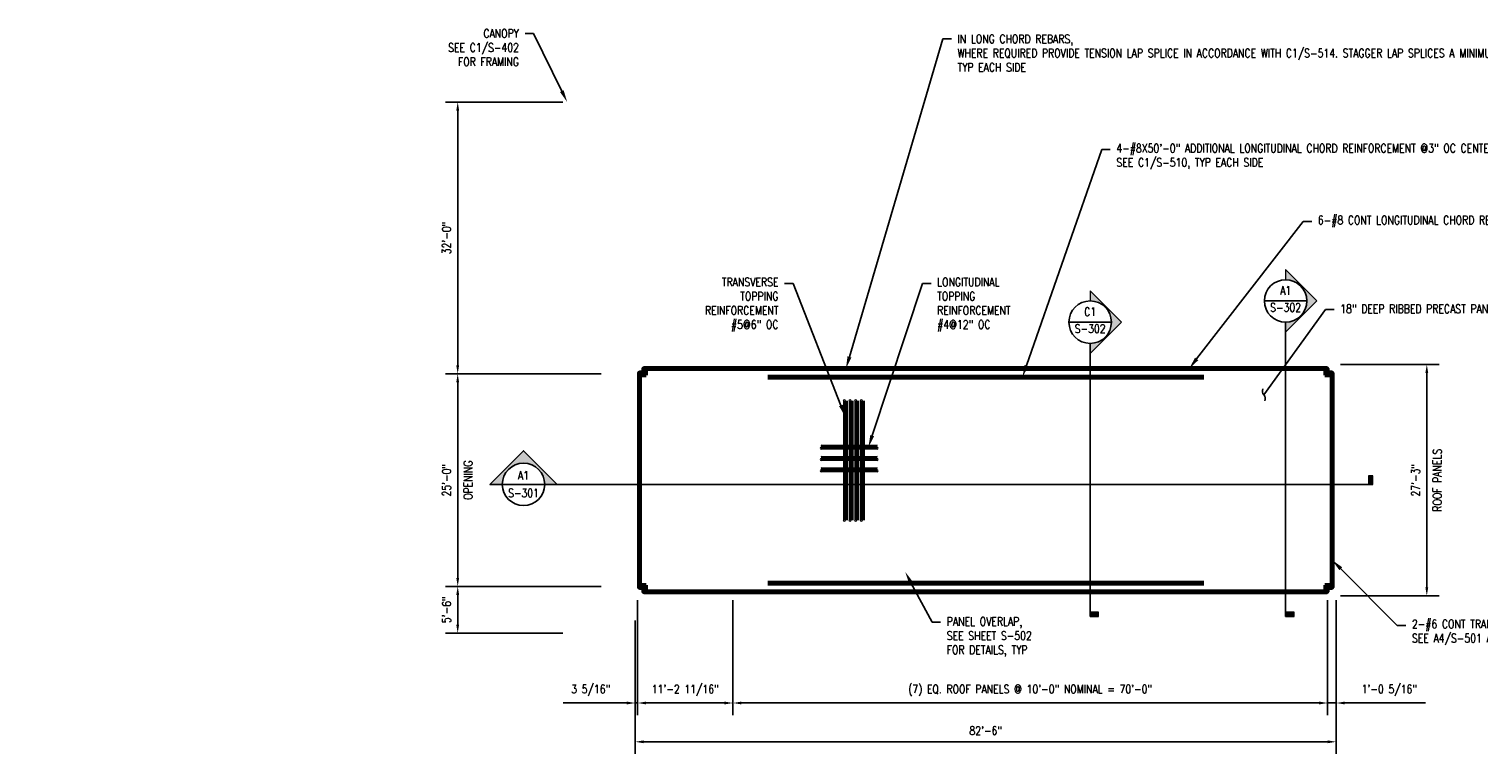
# Model space of a CAD drawing. Header units: inches. Extents: x -26798 to 31259, y -387 to 637.
# Tile 1 of 2: x -766 to 1281, y -387 to 637. Entities that reach past the tile are written whole.
import ezdxf
from ezdxf import colors
from ezdxf.entities.mleader import LeaderData, LeaderLine
from ezdxf.enums import TextEntityAlignment as Align
from ezdxf.math import Vec2, Vec3

# ---------------------------------------------------------------- set-up
doc = ezdxf.new("R2010")
doc.units = ezdxf.units.IN
doc.header["$MEASUREMENT"] = 0
for name, color, linetype, lineweight in [('G-ANNO-DIMS', 1, 'Continuous', 35), ('S-ANNO-SYMB', 2, 'Continuous', 25), ('S-SLAB-RBAR', 4, 'Continuous', 70)]:
    doc.layers.add(name, color=color, linetype=linetype, lineweight=lineweight)
doc.layers.add('S-ANNO-DIMS', color=1, linetype='Continuous')
doc.layers.add('S-ANNO-TEXT', color=2, linetype='Continuous')
doc.styles.add('Annotative', font='romans.shx', dxfattribs={"width": 0.8, "height": 0.125})
doc.styles.add('Arial', font='romans.shx', dxfattribs={"width": 0.8})
doc.styles.add('HDRSTD', font='romans.shx', dxfattribs={"height": 3})
doc.styles.add('ROMANS', font='ROMANS.shx', dxfattribs={"width": 0.8})
doc.dimstyles.new('Annotative', dxfattribs={"dimscale": 0, "dimtxt": 0.125, "dimasz": 0.125, "dimexe": 0.179688, "dimexo": 0.0625, "dimgap": 0.09, "dimtad": 1, "dimdec": 3, "dimzin": 3, "dimdsep": 46, "dimlunit": 4, "dimtxsty": 'Annotative', "dimcen": 0.09, "dimclrt": 2, "dimazin": 2, "dimtfac": 1, "dimtdec": 3, "dimtmove": 1, "dimatfit": 3, "dimfxl": 1, "dimtfill": 1, "dimfrac": 2, "dimtolj": 1, "dimtzin": 0, "dimarcsym": 0})

# ---------------------------------------------------------------- blocks, each defined once
blk = doc.blocks.new('ELEVARROW')
at = {"lineweight": 9}
h = blk.add_hatch(color=256, dxfattribs=at)
edge = h.paths.add_edge_path(flags=0)
edge.add_line((0.46, 0), (0.312, 0))
edge.add_arc((0, 0), 0.312, 360, 540)
edge.add_line((-0.313, 0), (-0.46, 0))
edge.add_line((-0.46, 0), (0, 0.46))
edge.add_line((0, 0.46), (0.46, 0))
at = {"lineweight": 13}
blk.add_lwpolyline([(-0.46, 0), (-0.312, 0, -1), (0.312, 0), (0.46, 0), (0, 0.46)], format="xyb", close=True, dxfattribs=at)
blk = doc.blocks.new('Sectrinew')
at = {"lineweight": 9}
blk.add_hatch(color=256, dxfattribs=at).paths.add_polyline_path([(0, 0.125), (0, 0), (-0.0625, 0), (-0.0625, 0.125)], flags=0)
for p, q in [((0, 0.125), (-0.0625, 0.125)), ((-0.0625, 0.125), (-0.0625, 0)), ((-0.0625, 0), (0, 0)), ((0, 0), (0, 0.125))]:
    blk.add_line(p, q, dxfattribs=at)
blk = doc.blocks.new('*U10')
at = {"layer": 'S-ANNO-SYMB'}
for p, q in [((-0.312, 0), (0.312, 0)), ((0, -0.312), (0, -4.328))]:
    blk.add_line(p, q, dxfattribs=at)
blk.add_ellipse((0, 0), major_axis=(0.221, -0.221), ratio=1, start_param=5.497787, end_param=11.780972, dxfattribs=at)
at = {"layer": 'S-ANNO-SYMB', "zscale": 0.03125}
for name, p, rotation in [('ELEVARROW', (0, 0), 270), ('Sectrinew', (0, -4.328), 269.9999999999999)]:
    blk.add_blockref(name, p, dxfattribs=dict(at, rotation=rotation))
at = {"layer": 'S-ANNO-TEXT', "style": 'HDRSTD'}
for tag, p in [('DET_NO', (0, 0.091)), ('REFSHT', (0, -0.096))]:
    blk.add_attdef(tag, text='', height=0.1, dxfattribs=at).set_placement(p, align=Align.MIDDLE_CENTER)
blk = doc.blocks.new('*U12')
at = {"lineweight": -3}
h = blk.add_hatch(color=256, dxfattribs=at)
edge = h.paths.add_edge_path()
edge.add_line((-0.312, 0), (-0.495, 0))
edge.add_line((-0.495, 0), (0, 0.495))
edge.add_line((0, 0.495), (0.495, 0))
edge.add_line((0.495, 0), (0.312, 0))
edge.add_arc((0, 0), 0.312, 0, 180)
for p, q in [((0, 0.495), (-0.495, 0)), ((0.495, 0), (0, 0.495)), ((-0.312, 0), (0.312, 0))]:
    blk.add_line(p, q, dxfattribs=at)
at = {"lineweight": -3, "flags": 128}
blk.add_lwpolyline([(-0.312, 0), (-0.495, 0), (0, 0.495), (0.495, 0), (0.312, 0, 1), (-0.312, 0)], format="xyb", close=True, dxfattribs=at)
blk.add_lwpolyline([(-0.312, 0.016), (-0.312, 0.016)], dxfattribs=at)
blk.add_lwpolyline([(-0.312, 0.016), (-0.312, 0.016)], dxfattribs=at)
at = {"lineweight": -3}
blk.add_circle((0, 0), 0.312, dxfattribs=at)
at = {"linetype": 'Continuous', "lineweight": -3, "style": 'Arial'}
blk.add_attdef('X#', text='', height=0.0938, dxfattribs=at).set_placement((0, 0.047), align=Align.BOTTOM_CENTER)
blk.add_attdef('X-###', text='', height=0.0938, dxfattribs=at).set_placement((0, -0.047), align=Align.TOP_CENTER)
blk = doc.blocks.new('*D13')
at = {"layer": 'Defpoints', "color": 0, "transparency": 16777216}
for p in [(-160.6, 150), (48, 150), (48, -150)]:
    blk.add_point(p, dxfattribs=at)
at = {"layer": 'S-ANNO-DIMS', "color": 0, "lineweight": -2, "transparency": 16777216}
for p, q in [((42, 150), (-177.8, 150)), ((-160.6, -138), (-160.6, 138)), ((42, -150), (-177.8, -150))]:
    blk.add_line(p, q, dxfattribs=at)
at = {"layer": 'S-ANNO-DIMS', "color": 0, "transparency": 16777216}
for points in [[(-162.6, 138), (-158.6, 138), (-160.6, 150)], [(-162.6, -138), (-158.6, -138), (-160.6, -150)]]:
    blk.add_solid(points, dxfattribs=at)
at = {"layer": 'S-ANNO-DIMS', "color": 2, "transparency": 16777216, "char_height": 12, "attachment_point": 5, "rotation": 90, "style": 'Annotative', "bg_fill": 3, "box_fill_scale": 1.25, "bg_fill_color": 256, "bg_fill_true_color": 13158600, "bg_fill_transparency": 0}
for s, insert in [('\\A1;25\'-0"', (-176.4, 0)), ('\\A1;OPENING', (-145.9, 0))]:
    blk.add_mtext(s, dxfattribs=dict(at, insert=insert))
blk = doc.blocks.new('*D14')
at = {"layer": 'Defpoints', "color": 0, "transparency": 16777216}
for p in [(1080, -163.5), (90, -192), (1080, -369.5)]:
    blk.add_point(p, dxfattribs=at)
at = {"layer": 'G-ANNO-DIMS', "color": 0, "lineweight": -2, "transparency": 16777216}
for p, q in [((1080, -169.5), (1080, -386.7)), ((90, -198), (90, -386.7)), ((102, -369.5), (1068, -369.5))]:
    blk.add_line(p, q, dxfattribs=at)
at = {"layer": 'G-ANNO-DIMS', "color": 0, "transparency": 16777216}
for points in [[(102, -367.5), (102, -371.5), (90, -369.5)], [(1068, -367.5), (1068, -371.5), (1080, -369.5)]]:
    blk.add_solid(points, dxfattribs=at)
at = {"layer": 'G-ANNO-DIMS', "color": 2, "transparency": 16777216, "insert": (585, -353.7), "char_height": 12, "attachment_point": 5, "style": 'Annotative', "bg_fill": 3, "box_fill_scale": 1.25, "bg_fill_color": 256, "bg_fill_true_color": 13158600, "bg_fill_transparency": 0}
blk.add_mtext('\\A1;82\'-6"', dxfattribs=at)
blk = doc.blocks.new('*D15')
at = {"layer": 'Defpoints', "color": 0, "transparency": 16777216}
for p in [(1080, 163.5), (1207.8, 163.5), (1080, -163.5)]:
    blk.add_point(p, dxfattribs=at)
at = {"layer": 'S-ANNO-DIMS', "color": 0, "lineweight": -2, "transparency": 16777216}
for p, q in [((1086, 163.5), (1225.1, 163.5)), ((1207.8, -151.5), (1207.8, 151.5)), ((1086, -163.5), (1225.1, -163.5))]:
    blk.add_line(p, q, dxfattribs=at)
at = {"layer": 'S-ANNO-DIMS', "color": 0, "transparency": 16777216}
for points in [[(1205.8, 151.5), (1209.8, 151.5), (1207.8, 163.5)], [(1205.8, -151.5), (1209.8, -151.5), (1207.8, -163.5)]]:
    blk.add_solid(points, dxfattribs=at)
at = {"layer": 'S-ANNO-DIMS', "color": 2, "transparency": 16777216, "insert": (1192, 0), "char_height": 12, "attachment_point": 5, "rotation": 90, "style": 'Annotative', "bg_fill": 3, "box_fill_scale": 1.25, "bg_fill_color": 256, "bg_fill_true_color": 13158600, "bg_fill_transparency": 0}
blk.add_mtext('\\A1;27\'-3"', dxfattribs=at)
at = {"layer": 'S-ANNO-DIMS', "color": 2, "transparency": 16777216, "insert": (1222.5, 0), "char_height": 12, "attachment_point": 5, "rotation": 90, "style": 'Annotative', "bg_fill": 3, "box_fill_scale": 1.25, "bg_fill_color": 256, "bg_fill_true_color": 13158600, "bg_fill_transparency": 0}
blk.add_mtext('\\A1;ROOF PANELS', dxfattribs=at)
blk = doc.blocks.new('*D16')
at = {"layer": 'Defpoints', "color": 0, "transparency": 16777216}
for p in [(93.3, -163.5), (90, -192), (90, -314.7)]:
    blk.add_point(p, dxfattribs=at)
at = {"layer": 'S-ANNO-DIMS', "color": 0, "lineweight": -2, "transparency": 16777216}
for p, q in [((93.3, -169.5), (93.3, -332)), ((90, -198), (90, -332)), ((78, -314.7), (-11.6, -314.7)), ((93.3, -314.7), (90, -314.7)), ((105.3, -314.7), (117.3, -314.7))]:
    blk.add_line(p, q, dxfattribs=at)
at = {"layer": 'S-ANNO-DIMS', "color": 0, "transparency": 16777216}
for points in [[(78, -312.7), (78, -316.7), (90, -314.7)], [(105.3, -312.7), (105.3, -316.7), (93.3, -314.7)]]:
    blk.add_solid(points, dxfattribs=at)
at = {"layer": 'S-ANNO-DIMS', "color": 2, "transparency": 16777216, "insert": (27.2, -297), "char_height": 12, "attachment_point": 5, "style": 'Annotative', "bg_fill": 3, "box_fill_scale": 1.25, "bg_fill_color": 256, "bg_fill_true_color": 13158600, "bg_fill_transparency": 0}
blk.add_mtext('\\A1;3 5/16"', dxfattribs=at)
blk = doc.blocks.new('*D17')
at = {"layer": 'Defpoints', "color": 0, "transparency": 16777216}
for p in [(1067.7, -163.5), (1080, -163.5), (1080, -314.7)]:
    blk.add_point(p, dxfattribs=at)
at = {"layer": 'S-ANNO-DIMS', "color": 0, "lineweight": -2, "transparency": 16777216}
for p, q in [((1067.7, -169.5), (1067.7, -332)), ((1080, -169.5), (1080, -332)), ((1055.7, -314.7), (1043.7, -314.7)), ((1067.7, -314.7), (1080, -314.7)), ((1092, -314.7), (1205.9, -314.7))]:
    blk.add_line(p, q, dxfattribs=at)
at = {"layer": 'S-ANNO-DIMS', "color": 0, "transparency": 16777216}
for points in [[(1055.7, -312.7), (1055.7, -316.7), (1067.7, -314.7)], [(1092, -312.7), (1092, -316.7), (1080, -314.7)]]:
    blk.add_solid(points, dxfattribs=at)
at = {"layer": 'S-ANNO-DIMS', "color": 2, "transparency": 16777216, "insert": (1154.9, -297), "char_height": 12, "attachment_point": 5, "style": 'Annotative', "bg_fill": 3, "box_fill_scale": 1.25, "bg_fill_color": 256, "bg_fill_true_color": 13158600, "bg_fill_transparency": 0}
blk.add_mtext('\\A1;1\'-0 5/16"', dxfattribs=at)
blk = doc.blocks.new('*D18')
at = {"layer": 'Defpoints', "color": 0, "transparency": 16777216}
for p in [(228, -163.5), (1067.7, -163.5), (1067.7, -314.7)]:
    blk.add_point(p, dxfattribs=at)
at = {"layer": 'S-ANNO-DIMS', "color": 0, "lineweight": -2, "transparency": 16777216}
for p, q in [((228, -169.5), (228, -332)), ((1067.7, -169.5), (1067.7, -332)), ((240, -314.7), (1055.7, -314.7))]:
    blk.add_line(p, q, dxfattribs=at)
at = {"layer": 'S-ANNO-DIMS', "color": 0, "transparency": 16777216}
for points in [[(240, -312.7), (240, -316.7), (228, -314.7)], [(1055.7, -312.7), (1055.7, -316.7), (1067.7, -314.7)]]:
    blk.add_solid(points, dxfattribs=at)
at = {"layer": 'S-ANNO-DIMS', "color": 2, "transparency": 16777216, "insert": (647.8, -297), "char_height": 12, "attachment_point": 5, "style": 'Annotative', "bg_fill": 3, "box_fill_scale": 1.25, "bg_fill_color": 256, "bg_fill_true_color": 13158600, "bg_fill_transparency": 0}
blk.add_mtext('\\A1;(7) EQ. ROOF PANELS @ 10\'-0" NOMINAL = 70\'-0"', dxfattribs=at)
blk = doc.blocks.new('_Integral')
at = {"color": 0, "linetype": 'ByBlock', "lineweight": -2}
for centre, start, end in [((0.44, -0.09), 102, 168), ((-0.44, 0.09), 282, 348)]:
    blk.add_arc(centre, 0.454, start, end, dxfattribs=at)
blk = doc.blocks.new('*U20')
at = {"layer": 'S-ANNO-SYMB'}
for p, q in [((-0.312, 0), (0.312, 0)), ((0, -0.312), (0, -4.641))]:
    blk.add_line(p, q, dxfattribs=at)
blk.add_ellipse((0, 0), major_axis=(0.221, -0.221), ratio=1, start_param=5.497787, end_param=11.780972, dxfattribs=at)
at = {"layer": 'S-ANNO-SYMB', "zscale": 0.03125, "rotation": 270}
for name, p in [('ELEVARROW', (0, 0)), ('Sectrinew', (0, -4.641))]:
    blk.add_blockref(name, p, dxfattribs=at)
at = {"layer": 'S-ANNO-TEXT', "style": 'HDRSTD'}
for tag, p in [('DET_NO', (0, 0.091)), ('REFSHT', (0, -0.096))]:
    blk.add_attdef(tag, text='', height=0.1, dxfattribs=at).set_placement(p, align=Align.MIDDLE_CENTER)
blk = doc.blocks.new('*D21')
at = {"layer": 'Defpoints', "color": 0, "transparency": 16777216}
for p in [(48, -150), (-160.6, -216), (-6, -216)]:
    blk.add_point(p, dxfattribs=at)
at = {"layer": 'S-ANNO-DIMS', "color": 0, "lineweight": -2, "transparency": 16777216}
for p, q in [((42, -150), (-177.8, -150)), ((-160.6, -162), (-160.6, -204)), ((-12, -216), (-177.8, -216))]:
    blk.add_line(p, q, dxfattribs=at)
at = {"layer": 'S-ANNO-DIMS', "color": 0, "transparency": 16777216}
for points in [[(-162.6, -162), (-158.6, -162), (-160.6, -150)], [(-162.6, -204), (-158.6, -204), (-160.6, -216)]]:
    blk.add_solid(points, dxfattribs=at)
at = {"layer": 'S-ANNO-DIMS', "color": 2, "transparency": 16777216, "insert": (-176.4, -183), "char_height": 12, "attachment_point": 5, "rotation": 90, "style": 'Annotative', "bg_fill": 3, "box_fill_scale": 1.25, "bg_fill_color": 256, "bg_fill_true_color": 13158600, "bg_fill_transparency": 0}
blk.add_mtext('\\A1;5\'-6"', dxfattribs=at)
blk = doc.blocks.new('*D22')
at = {"layer": 'Defpoints', "color": 0, "transparency": 16777216}
for p in [(-160.6, 534), (-6, 534), (48, 150)]:
    blk.add_point(p, dxfattribs=at)
at = {"layer": 'S-ANNO-DIMS', "color": 0, "lineweight": -2, "transparency": 16777216}
for p, q in [((-12, 534), (-177.8, 534)), ((-160.6, 162), (-160.6, 522)), ((42, 150), (-177.8, 150))]:
    blk.add_line(p, q, dxfattribs=at)
at = {"layer": 'S-ANNO-DIMS', "color": 0, "transparency": 16777216}
for points in [[(-162.6, 522), (-158.6, 522), (-160.6, 534)], [(-162.6, 162), (-158.6, 162), (-160.6, 150)]]:
    blk.add_solid(points, dxfattribs=at)
at = {"layer": 'S-ANNO-DIMS', "color": 2, "transparency": 16777216, "insert": (-176.4, 342), "char_height": 12, "attachment_point": 5, "rotation": 90, "style": 'Annotative', "bg_fill": 3, "box_fill_scale": 1.25, "bg_fill_color": 256, "bg_fill_true_color": 13158600, "bg_fill_transparency": 0}
blk.add_mtext('\\A1;32\'-0"', dxfattribs=at)
blk = doc.blocks.new('*D23')
at = {"layer": 'Defpoints', "color": 0, "transparency": 16777216}
for p in [(93.3, -163.5), (228, -163.5), (93.3, -314.7)]:
    blk.add_point(p, dxfattribs=at)
at = {"layer": 'S-ANNO-DIMS', "color": 0, "lineweight": -2, "transparency": 16777216}
for p, q in [((93.3, -169.5), (93.3, -332)), ((228, -169.5), (228, -332)), ((216, -314.7), (105.3, -314.7))]:
    blk.add_line(p, q, dxfattribs=at)
at = {"layer": 'S-ANNO-DIMS', "color": 0, "transparency": 16777216}
for points in [[(105.3, -312.7), (105.3, -316.7), (93.3, -314.7)], [(216, -312.7), (216, -316.7), (228, -314.7)]]:
    blk.add_solid(points, dxfattribs=at)
at = {"layer": 'S-ANNO-DIMS', "color": 2, "transparency": 16777216, "insert": (160.7, -297), "char_height": 12, "attachment_point": 5, "style": 'Annotative', "bg_fill": 3, "box_fill_scale": 1.25, "bg_fill_color": 256, "bg_fill_true_color": 13158600, "bg_fill_transparency": 0}
blk.add_mtext('\\A1;11\'-2 11/16"', dxfattribs=at)

msp = doc.modelspace()

# ---------------------------------------------------------------- linework, layer by layer
at = {"layer": 'S-ANNO-SYMB'}
msp.add_line((-20.14466, -6), (1131.41508, -6), dxfattribs=at)
at = {"layer": 'S-ANNO-SYMB', "linetype": 'Continuous', "lineweight": 0}
for centre, start, end in [((385.37871, 112.02284), 0, 180), ((388.29838, 112.02284), 180, 0), ((393.37871, 112.02284), 0, 180), ((396.29838, 112.02284), 180, 0), ((401.37871, 112.02284), 0, 180), ((404.29838, 112.02284), 180, 0), ((409.37871, 112.02284), 0, 180), ((412.29838, 112.02284), 180, 0), ((352.83705, 45.11211), 90, 270), ((352.83705, 48.03178), 270, 90), ((431.59503, 48.03178), 90, 270), ((431.59503, 45.11211), 270, 90), ((352.83705, 29.11211), 90, 270), ((352.83705, 32.03178), 270, 90), ((431.59503, 32.03178), 90, 270), ((431.59503, 29.11211), 270, 90), ((352.83705, 13.11211), 90, 270), ((352.83705, 16.03178), 270, 90), ((431.59503, 16.03178), 90, 270), ((431.59503, 13.11211), 270, 90), ((385.37871, -56.34638), 180, 0), ((388.29838, -56.34638), 0, 180), ((393.37871, -56.34638), 180, 0), ((396.29838, -56.34638), 0, 180), ((401.37871, -56.34638), 180, 0), ((404.29838, -56.34638), 0, 180), ((409.37871, -56.34638), 180, 0), ((412.29838, -56.34638), 0, 180)]:
    msp.add_arc(centre, 1.45984, start, end, dxfattribs=at)
at = {"layer": 'S-SLAB-RBAR'}
for p, q in [((386.83855, 112.02284), (386.83855, -56.34638)), ((394.83855, 112.02284), (394.83855, -56.34638)), ((402.83855, 112.02284), (402.83855, -56.34638)), ((410.83855, 112.02284), (410.83855, -56.34638)), ((352.83705, 46.57194), (431.59503, 46.57194)), ((352.83705, 30.57194), (431.59503, 30.57194)), ((352.83705, 14.57194), (431.59503, 14.57194))]:
    msp.add_line(p, q, dxfattribs=at)
for points in [[(107.96437, -151.5), (95.96437, -151.5), (95.96437, 151.5), (107.96437, 151.5)], [(102, 145.5), (102, 157.5), (1067, 157.5), (1067, 145.5)], [(892.74721, 145.52318), (277.24721, 145.52318)], [(892.74721, -145.52318), (277.24721, -145.52318)]]:
    msp.add_lwpolyline(points, dxfattribs=at)

# ---------------------------------------------------------------- block references
at = {"layer": 'S-ANNO-SYMB'}
ref = msp.add_blockref('*U10', (732.43907, 223.12608), dxfattribs=dict(at, xscale=96, yscale=96, zscale=96))
ref.add_attrib('REFSHT', 'S-302', dxfattribs={"layer": '0', "color": 1, "height": 12, "style": 'Annotative', "width": 0.800781}).set_placement((732.43907, 213.89523), align=Align.MIDDLE_CENTER)
ref.add_attrib('DET_NO', 'C1', dxfattribs={"layer": '0', "color": 1, "height": 12, "style": 'Annotative', "width": 0.800781}).set_placement((732.43907, 231.88819), align=Align.CENTER)
ref = msp.add_blockref('*U12', (-67.63957, -6), dxfattribs=dict(at, xscale=96, yscale=96, zscale=96))
ref.add_attrib('VIEWNUMBER', 'A1', dxfattribs={"layer": '0', "color": 1, "linetype": 'ByBlock', "lineweight": -2, "transparency": 16777216, "height": 12, "style": 'ROMANS', "width": 0.796875}).set_placement((-67.63957, -2.84266), align=Align.BOTTOM_CENTER)
ref.add_attrib('SHEETNUMBER', 'S-301', dxfattribs={"layer": '0', "color": 1, "linetype": 'ByBlock', "lineweight": -2, "transparency": 16777216, "height": 12, "style": 'ROMANS', "width": 0.796875}).set_placement((-67.63957, -27.6824), align=Align.BOTTOM_CENTER)
at = {"layer": 'S-ANNO-SYMB', "xscale": 96, "yscale": 96, "zscale": 3}
msp.add_blockref('Sectrinew', (1131.41508, -6), dxfattribs=at)

# ---------------------------------------------------------------- leaders
at = {"layer": 'S-ANNO-TEXT'}
ml = msp.add_multileader_mtext('Standard', dxfattribs=at)
ml.set_content('CANOPY\\PSEE C1/S-402\\PFOR FRAMING', color=2, style='Annotative')
ml.set_leader_properties(color=1)
ml.build(insert=Vec2(0, 0))
ml.multileader.update_dxf_attribs({"dogleg_length": 0.125, "arrow_head_size": 17.28, "scale": 96})
ctx = ml.context
ctx.base_point, ctx.scale, ctx.char_height, ctx.arrow_head_size, ctx.landing_gap_size, ctx.plane_origin = Vec3(-193.40685, 630.94296), 96, 12, 17.28, 8.64, Vec3(-6, 473.32229)
ctx.text_align_type = 2
notes = []
notes.append((ctx, [(0, (1, 1, 0), (-53.49828, 630.94296), (-1, 0), 12, [(0, [(-6, 534)], 0, [])])]))
ctx.mtext.insert, ctx.mtext.alignment, ctx.mtext.flow_direction = Vec3(-74.13828, 636.94296), 3, 5
for ctx, leaders in notes:
    for number, flags, end, landing, length, lines in leaders:
        leader = LeaderData()
        leader.index, (leader.has_last_leader_line, leader.has_dogleg_vector, leader.attachment_direction) = number, flags
        leader.last_leader_point, leader.dogleg_vector, leader.dogleg_length = Vec3(end), Vec3(landing), length
        for number, points, colour, breaks in lines:
            line = LeaderLine()
            line.index, line.vertices, line.color, line.breaks = number, Vec3.list(points), colors.encode_raw_color(colour), breaks
            leader.lines.append(line)
        ctx.leaders.append(leader)

# ---------------------------------------------------------------- next in the draw order: dimensions: what is measured, and where the dimension line sits
at = {"layer": 'G-ANNO-DIMS'}
dim = msp.add_linear_dim(base=(1080, -369.48279), p1=(90, -192), p2=(1080, -163.5), dimstyle='Annotative', override={"dimdec": 4, "dimpost": '\\X'}, dxfattribs=at)
dim.commit()
dim.dimension.update_dxf_attribs({"geometry": '*D14', "text_midpoint": (585, -353.69993)})
at = {"layer": 'S-ANNO-DIMS'}
dim = msp.add_linear_dim(base=(-160.58602, 150), p1=(48, -150), p2=(48, 150), angle=90, text='<>\\XOPENING', dimstyle='Annotative', override={"dimpost": '\\X'}, dxfattribs=at)
dim.commit()
dim.dimension.update_dxf_attribs({"geometry": '*D13', "text_midpoint": (-160.58602, 0)})

# ---------------------------------------------------------------- next in the draw order: dimensions: what is measured, and where the dimension line sits
dim = msp.add_linear_dim(base=(1207.82519, 163.5), p1=(1080, -163.5), p2=(1080, 163.5), angle=90, text='<>\\XROOF PANELS', dimstyle='Annotative', override={"dimpost": '\\X'}, dxfattribs=at)
dim.commit()
dim.dimension.update_dxf_attribs({"geometry": '*D15', "text_midpoint": (1207.82519, 0)})
dim = msp.add_linear_dim(base=(90, -314.74634), p1=(93.3125, -163.5), p2=(90, -192), dimstyle='Annotative', override={"dimdec": 4, "dimpost": '\\X'}, dxfattribs=at)
dim.commit()
dim.dimension.update_dxf_attribs({"geometry": '*D16', "text_midpoint": (27.18857, -296.96349)})

# ---------------------------------------------------------------- next in the draw order: leaders
at = {"layer": 'S-ANNO-TEXT'}
ml = msp.add_multileader_mtext('Standard', dxfattribs=at)
ml.set_content('TRANSVERSE\\PTOPPING\\PREINFORCEMENT\\P#5@6" OC', color=2, style='Annotative')
ml.set_leader_properties(color=1)
ml.build(insert=Vec2(0, 0))
ml.multileader.update_dxf_attribs({"dogleg_length": 0.125, "arrow_head_size": 17.28, "scale": 96})
ctx = ml.context
ctx.base_point, ctx.scale, ctx.char_height, ctx.arrow_head_size, ctx.landing_gap_size, ctx.plane_origin = Vec3(170.75519, 277.78515), 96, 12, 17.28, 8.64, Vec3(428.73315, 110.5991)
ctx.text_align_type = 2
notes = []
notes.append((ctx, [(0, (1, 1, 0), (312.94948, 277.78515), (-1, 0), 12, [(0, [(386.83855, 89.44778)], 0, [])])]))
ctx.mtext.insert, ctx.mtext.width, ctx.mtext.alignment, ctx.mtext.flow_direction = Vec3(292.30948, 285.78515), 282.1879322, 3, 5
for ctx, leaders in notes:
    for number, flags, end, landing, length, lines in leaders:
        leader = LeaderData()
        leader.index, (leader.has_last_leader_line, leader.has_dogleg_vector, leader.attachment_direction) = number, flags
        leader.last_leader_point, leader.dogleg_vector, leader.dogleg_length = Vec3(end), Vec3(landing), length
        for number, points, colour, breaks in lines:
            line = LeaderLine()
            line.index, line.vertices, line.color, line.breaks = number, Vec3.list(points), colors.encode_raw_color(colour), breaks
            leader.lines.append(line)
        ctx.leaders.append(leader)

# ---------------------------------------------------------------- next in the draw order: linework, layer by layer
at = {"layer": 'S-SLAB-RBAR'}
msp.add_lwpolyline([(1062.03563, -151.5), (1074.03563, -151.5), (1074.03563, 151.5), (1062.03563, 151.5)], dxfattribs=at)

# ---------------------------------------------------------------- next in the draw order: dimensions: what is measured, and where the dimension line sits
at = {"layer": 'S-ANNO-DIMS'}
for base, p1, p2, angle, override, picture, middle in [((-160.58602, 534), (48, 150), (-6, 534), 90, {"dimpost": '\\X'}, '*D22', (-176.36887, 342)), ((-160.58602, -216), (48, -150), (-6, -216), 270, {"dimpost": '\\X'}, '*D21', (-176.36887, -183)), ((1080, -314.74634), (1067.6875, -163.5), (1080, -163.5), 180, {"dimdec": 4, "dimpost": '\\X'}, '*D17', (1154.92571, -296.96349))]:
    dim = msp.add_linear_dim(base=base, p1=p1, p2=p2, angle=angle, dimstyle='Annotative', override=override, dxfattribs=at)
    dim.commit()
    dim.dimension.update_dxf_attribs({"geometry": picture, "text_midpoint": middle})

# ---------------------------------------------------------------- next in the draw order: leaders
at = {"layer": 'S-ANNO-TEXT'}
ml = msp.add_multileader_mtext('Standard', dxfattribs=at)
ml.set_content('IN LONG CHORD REBARS,\\PWHERE REQUIRED PROVIDE TENSION LAP SPLICE IN ACCORDANCE WITH C1/S-514. STAGGER LAP SPLICES A MINIMUM OF 4\'-0", DO NOT PLACE SPLICES IN THE MIDDLE THIRD,\\PTYP EACH SIDE', color=2, style='Annotative')
ml.set_leader_properties(color=1)
ml.build(insert=Vec2(0, 0))
ml.multileader.update_dxf_attribs({"dogleg_length": 0.125, "arrow_head_size": 17.28, "scale": 96})
ctx = ml.context
ctx.base_point, ctx.scale, ctx.char_height, ctx.arrow_head_size, ctx.landing_gap_size, ctx.plane_origin = Vec3(536.43933, 623.10341), 96, 12, 17.28, 8.64, Vec3(335.93837, 281.08456)
notes = []
notes.append((ctx, [(0, (1, 1, 0), (524.43933, 623.10341), (1, 0), 12, [(0, [(387.6468, 157.5)], 0, [])])]))
ctx.mtext.insert, ctx.mtext.width, ctx.mtext.flow_direction = Vec3(545.07933, 629.10341), 282.1879322, 5
ml = msp.add_multileader_mtext('Standard', dxfattribs=at)
ml.set_content('4-#8X50\'-0" ADDITIONAL LONGITUDINAL CHORD REINFORCEMENT @3" OC CENTERED W/ ROOF LENGTH, CONTINUOUS (W/ NO SPLICE)\\PSEE C1/S-510, TYP EACH SIDE', color=2, style='Annotative')
ml.set_leader_properties(color=1)
ml.build(insert=Vec2(0, 0))
ml.multileader.update_dxf_attribs({"dogleg_length": 0.125, "arrow_head_size": 17.28, "scale": 96})
ctx = ml.context
ctx.base_point, ctx.scale, ctx.char_height, ctx.arrow_head_size, ctx.landing_gap_size, ctx.plane_origin = Vec3(760.89302, 466.74669), 96, 12, 17.28, 8.64, Vec3(537.06021, 169.30921)
notes.append((ctx, [(0, (1, 1, 0), (748.89302, 466.74669), (1, 0), 12, [(0, [(636.86335, 145.52318)], 0, [])])]))
ctx.mtext.insert, ctx.mtext.width, ctx.mtext.flow_direction = Vec3(769.53302, 474.74669), 282.1879322, 5
ml = msp.add_multileader_mtext('Standard', dxfattribs=at)
ml.set_content('6-#8 CONT LONGITUDINAL CHORD REINFORCEMENT @3" OC, FIRST REBAR TO BE LOCATED 2" CLR FROM ROOF EDGE, SEE C1/S-510, TYP EACH SIDE', color=2, style='Annotative')
ml.set_leader_properties(color=1)
ml.build(insert=Vec2(0, 0))
ml.multileader.update_dxf_attribs({"dogleg_length": 0.125, "arrow_head_size": 17.28, "scale": 96})
ctx = ml.context
ctx.base_point, ctx.scale, ctx.char_height, ctx.arrow_head_size, ctx.landing_gap_size, ctx.plane_origin = Vec3(1045.32383, 365.24804), 96, 12, 17.28, 8.64, Vec3(684.07827, 258.72949)
notes.append((ctx, [(0, (1, 1, 0), (1033.32383, 365.24804), (1, 0), 12, [(0, [(872.22476, 157.5)], 0, [])])]))
ctx.mtext.insert, ctx.mtext.width, ctx.mtext.flow_direction = Vec3(1053.96383, 373.24804), 314.63764, 5
ml = msp.add_multileader_mtext('Standard', dxfattribs=at)
ml.set_content('LONGITUDINAL\\PTOPPING\\PREINFORCEMENT\\P#4@12" OC', color=2, style='Annotative')
ml.set_leader_properties(color=1)
ml.build(insert=Vec2(0, 0))
ml.multileader.update_dxf_attribs({"dogleg_length": 0.125, "arrow_head_size": 17.28, "scale": 96})
ctx = ml.context
ctx.base_point, ctx.scale, ctx.char_height, ctx.arrow_head_size, ctx.landing_gap_size, ctx.plane_origin = Vec3(507.74343, 277.78515), 96, 12, 17.28, 8.64, Vec3(335.93837, -43.89002)
notes.append((ctx, [(0, (1, 1, 0), (495.74343, 277.78515), (1, 0), 12, [(0, [(419.32579, 46.57194)], 0, [])])]))
ctx.mtext.insert, ctx.mtext.width, ctx.mtext.flow_direction = Vec3(516.38343, 285.78515), 282.1879322, 5
ml = msp.add_multileader_mtext('Standard', dxfattribs=at)
ml.set_content('18" DEEP RIBBED PRECAST PANEL, SEE SHEET S-502 FOR DETAILS, TYP', color=2, style='Annotative')
ml.set_leader_properties(color=1)
ml.set_arrow_properties(name='INTEGRAL')
ml.build(insert=Vec2(0, 0))
ml.multileader.update_dxf_attribs({"dogleg_length": 0.125, "arrow_head_size": 17.28, "scale": 96})
ctx = ml.context
ctx.base_point, ctx.scale, ctx.char_height, ctx.arrow_head_size, ctx.landing_gap_size, ctx.plane_origin = Vec3(1076.86925, 240.82015), 96, 12, 17.28, 8.64, Vec3(997.74306, 169.30921)
notes.append((ctx, [(0, (1, 1, 0), (1064.86925, 240.82015), (1, 0), 12, [(0, [(977.7059, 120.36728)], 0, [])])]))
ctx.mtext.insert, ctx.mtext.width, ctx.mtext.flow_direction = Vec3(1085.50925, 247.96301), 282.1879322, 5
for ctx, leaders in notes:
    for number, flags, end, landing, length, lines in leaders:
        leader = LeaderData()
        leader.index, (leader.has_last_leader_line, leader.has_dogleg_vector, leader.attachment_direction) = number, flags
        leader.last_leader_point, leader.dogleg_vector, leader.dogleg_length = Vec3(end), Vec3(landing), length
        for number, points, colour, breaks in lines:
            line = LeaderLine()
            line.index, line.vertices, line.color, line.breaks = number, Vec3.list(points), colors.encode_raw_color(colour), breaks
            leader.lines.append(line)
        ctx.leaders.append(leader)

# ---------------------------------------------------------------- next in the draw order: dimensions: what is measured, and where the dimension line sits
at = {"layer": 'S-ANNO-DIMS'}
dim = msp.add_linear_dim(base=(1067.6875, -314.74634), p1=(228, -163.5), p2=(1067.6875, -163.5), text='(7) EQ. ROOF PANELS @ 10\'-0" NOMINAL = 70\'-0"', dimstyle='Annotative', override={"dimdec": 4, "dimpost": '\\X'}, dxfattribs=at)
dim.commit()
dim.dimension.update_dxf_attribs({"geometry": '*D18', "text_midpoint": (647.84375, -296.96349)})

# ---------------------------------------------------------------- next in the draw order: linework, layer by layer
at = {"layer": 'S-SLAB-RBAR'}
msp.add_lwpolyline([(102, -145.5), (102, -157.5), (1067, -157.5), (1067, -145.5)], dxfattribs=at)

# ---------------------------------------------------------------- next in the draw order: block references
at = {"layer": 'S-ANNO-SYMB'}
ref = msp.add_blockref('*U20', (1008.43907, 253.12608), dxfattribs=dict(at, xscale=96, yscale=96, zscale=96))
ref.add_attrib('REFSHT', 'S-302', dxfattribs={"layer": '0', "color": 1, "height": 12, "style": 'Annotative', "width": 0.800781}).set_placement((1008.43907, 243.89523), align=Align.MIDDLE_CENTER)
ref.add_attrib('DET_NO', 'A1', dxfattribs={"layer": '0', "color": 1, "height": 12, "style": 'Annotative', "width": 0.800781}).set_placement((1008.43907, 261.88819), align=Align.CENTER)

# ---------------------------------------------------------------- next in the draw order: leaders
at = {"layer": 'S-ANNO-TEXT'}
ml = msp.add_multileader_mtext('Standard', dxfattribs=at)
ml.set_content('2-#6 CONT TRANSVERSE CHORD REINFORCEMENT, TYP EACH SIDE,\\PSEE A4/S-501 AND C3/S-510', color=2, style='Annotative')
ml.set_leader_properties(color=1)
ml.build(insert=Vec2(0, 0))
ml.multileader.update_dxf_attribs({"dogleg_length": 0.125, "arrow_head_size": 17.28, "scale": 96})
ctx = ml.context
ctx.base_point, ctx.scale, ctx.char_height, ctx.arrow_head_size, ctx.landing_gap_size, ctx.plane_origin = Vec3(1178.14847, -205.12809), 96, 12, 17.28, 8.64, Vec3(1233.19665, -635.88245)
notes = []
notes.append((ctx, [(0, (1, 1, 0), (1166.14847, -205.12809), (1, 0), 12, [(0, [(1074.03563, -112.76564)], 0, [])])]))
ctx.mtext.insert, ctx.mtext.width, ctx.mtext.flow_direction = Vec3(1186.78847, -197.12809), 282.1879322, 5
ml = msp.add_multileader_mtext('Standard', dxfattribs=at)
ml.set_content('PANEL OVERLAP,\\PSEE SHEET S-502\\PFOR DETAILS, TYP', color=2, style='Annotative')
ml.set_leader_properties(color=1)
ml.build(insert=Vec2(0, 0))
ml.multileader.update_dxf_attribs({"dogleg_length": 0.125, "arrow_head_size": 17.28, "scale": 96})
ctx = ml.context
ctx.base_point, ctx.scale, ctx.char_height, ctx.arrow_head_size, ctx.landing_gap_size, ctx.plane_origin = Vec3(521.28062, -200.7402), 96, 12, 17.28, 8.64, Vec3(349.47556, -522.41538)
notes.append((ctx, [(0, (1, 1, 0), (509.28062, -200.7402), (1, 0), 12, [(0, [(471.3125, -129.53198)], 0, [])])]))
ctx.mtext.insert, ctx.mtext.width, ctx.mtext.flow_direction = Vec3(529.92062, -193.59734), 282.1879322, 5
for ctx, leaders in notes:
    for number, flags, end, landing, length, lines in leaders:
        leader = LeaderData()
        leader.index, (leader.has_last_leader_line, leader.has_dogleg_vector, leader.attachment_direction) = number, flags
        leader.last_leader_point, leader.dogleg_vector, leader.dogleg_length = Vec3(end), Vec3(landing), length
        for number, points, colour, breaks in lines:
            line = LeaderLine()
            line.index, line.vertices, line.color, line.breaks = number, Vec3.list(points), colors.encode_raw_color(colour), breaks
            leader.lines.append(line)
        ctx.leaders.append(leader)

# ---------------------------------------------------------------- next in the draw order: dimensions: what is measured, and where the dimension line sits
at = {"layer": 'S-ANNO-DIMS'}
dim = msp.add_linear_dim(base=(93.3125, -314.74634), p1=(228, -163.5), p2=(93.3125, -163.5), dimstyle='Annotative', override={"dimdec": 4, "dimpost": '\\X'}, dxfattribs=at)
dim.commit()
dim.dimension.update_dxf_attribs({"geometry": '*D23', "text_midpoint": (160.65625, -296.96349)})

doc.saveas('drawing.dxf')
